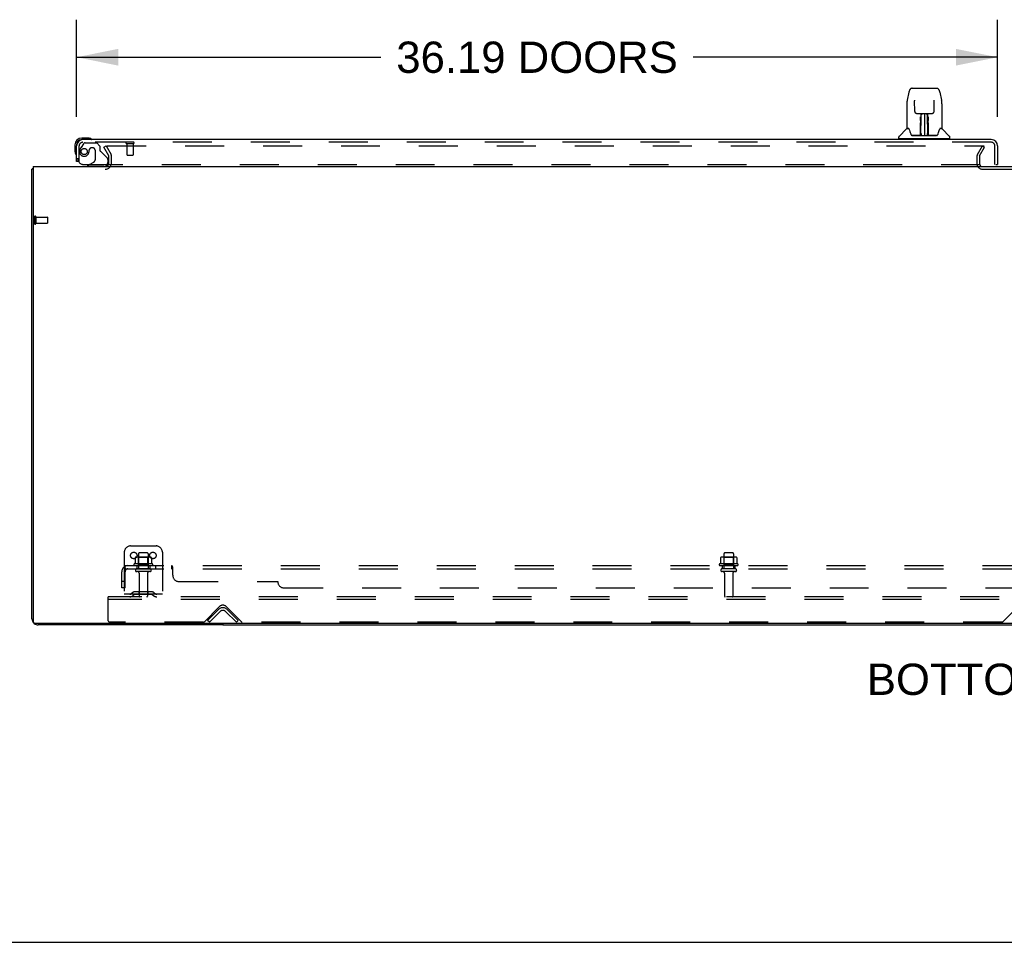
# Model space of a CAD drawing. Header units: inches. Extents: x 0 to 278, y 0 to 180.
# Tile 2 of 76: x 53 to 91, y 0 to 36. Entities that reach past the tile are written whole.
import ezdxf

# ---------------------------------------------------------------- set-up
doc = ezdxf.new("R2010")
doc.units = ezdxf.units.IN
doc.header["$LTSCALE"] = 15.310625
doc.header["$MEASUREMENT"] = 0
doc.linetypes.add('HIDDEN', pattern=[0.2, 0.1, -0.1])
doc.layers.get('0').update_dxf_attribs({"linetype": 'CONTINUOUS'})
for name, color, linetype in [('DEFAULT_2', 8, 'HIDDEN'), ('DIMENSIONS', 7, 'CONTINUOUS'), ('LEFTHAND_DOOR_ASSEMBLY', 7, 'CONTINUOUS'), ('SUBPANEL', 7, 'CONTINUOUS')]:
    doc.layers.add(name, color=color, linetype=linetype)
doc.styles.get("Standard").update_dxf_attribs({"font": 'arial.ttf'})
doc.dimstyles.new('DIMSTYLE_1', dxfattribs={"dimtxt": 1.228125, "dimasz": 1.6375, "dimexe": 0.09, "dimexo": 0.07, "dimgap": 0.0375, "dimtad": 0, "dimtih": 1, "dimtoh": 1, "dimzin": 4, "dimdsep": 46, "dimtxsty": 'Standard', "dimblk": '_FILLED', "dimblk1": '_FILLED', "dimblk2": '_FILLED', "dimcen": 0.09, "dimadec": 3, "dimazin": 1, "dimtfac": 1, "dimtdec": 3, "dimtofl": 0, "dimtmove": 0, "dimatfit": 3, "dimldrblk": '_FILLED', "dimfxl": 0, "dimtolj": 1, "dimtzin": 4, "dimarcsym": 0})

# ---------------------------------------------------------------- blocks, each defined once
blk = doc.blocks.new('_FILLED')
at = {"color": 0, "linetype": 'ByBlock'}
blk.add_solid([(0, 0), (-1, 0.2), (-1, -0.2)], dxfattribs=at)
blk = doc.blocks.new('*D8')
at = {"layer": 'DIMENSIONS', "color": 2, "linetype": 'Continuous'}
for p, q in [((55.004, 32.418), (55.004, 36.229)), ((91.191, 32.418), (91.191, 36.229)), ((55.004, 34.755), (66.959, 34.755)), ((91.191, 34.755), (79.236, 34.755))]:
    blk.add_line(p, q, dxfattribs=at)
at = {"layer": 'DIMENSIONS', "color": 2, "linetype": 'Continuous', "xscale": 1.6375, "yscale": 1.6375, "zscale": 1.6375, "rotation": 180}
blk.add_blockref('_FILLED', (55.004, 34.755), dxfattribs=at)
at = {"layer": 'DIMENSIONS', "color": 2, "linetype": 'Continuous', "xscale": 1.6375, "yscale": 1.6375, "zscale": 1.6375}
blk.add_blockref('_FILLED', (91.191, 34.755), dxfattribs=at)
at = {"layer": 'DIMENSIONS', "color": 2, "linetype": 'Continuous', "insert": (73.098, 35.369), "char_height": 1.22812, "width": 11.04856, "attachment_point": 2, "line_spacing_factor": 0.9}
blk.add_mtext('36.19 DOORS', dxfattribs=at)

msp = doc.modelspace()

# ---------------------------------------------------------------- linework, layer by layer
at = {"color": 3, "linetype": 'Continuous'}
for p, q in [((53.254, 12.707), (53.254, 30.357)), ((53.306, 30.461), (53.306, 12.573)), ((53.306, 30.461), (130.952, 30.461)), ((130.892, 12.513), (53.366, 12.513)), ((60.754, 12.461), (53.5, 12.461))]:
    msp.add_line(p, q, dxfattribs=at)
at = {"color": 7, "linetype": 'Continuous'}
for p, q in [((53.306, 30.357), (53.254, 30.357)), ((60.754, 12.513), (60.754, 12.461)), ((60.754, 12.461), (123.504, 12.461)), ((0, 0), (278.375, 0))]:
    msp.add_line(p, q, dxfattribs=at)
at = {"color": 3, "linetype": 'Continuous'}
for points in [[(53.289, 30.372), (53.281, 30.371), (53.278, 30.37), (53.274, 30.369), (53.271, 30.369), (53.269, 30.368), (53.266, 30.367), (53.263, 30.366), (53.261, 30.365), (53.259, 30.364), (53.257, 30.363), (53.256, 30.362), (53.255, 30.361), (53.254, 30.36), (53.254, 30.358), (53.254, 30.357)], [(53.306, 30.377), (53.306, 30.376), (53.302, 30.375), (53.297, 30.374), (53.293, 30.373), (53.289, 30.372)]]:
    msp.add_lwpolyline(points, dxfattribs=at)
for centre, radius, start, end in [((56.132, 30.603), 0.142, 270, 333.5334), ((53.5, 12.707), 0.246, 180, 219.4399), ((53.366, 12.573), 0.06, 180, 270), ((53.5, 12.707), 0.246, 230.5601, 270)]:
    msp.add_arc(centre, radius, start, end, dxfattribs=at)
at = {"layer": 'DEFAULT_2', "color": 8, "linetype": 'HIDDEN'}
for p, q in [((56.074, 31.221), (56.164, 31.273)), ((56.27, 30.881), (56.074, 31.221)), ((56.164, 31.273), (56.36, 30.933)), ((56.21, 31.273), (90.66, 31.273)), ((90.397, 30.933), (90.593, 31.273)), ((90.487, 30.881), (90.683, 31.221)), ((90.593, 31.273), (90.683, 31.221)), ((56.275, 30.603), (56.275, 30.865)), ((56.379, 30.603), (56.379, 30.865)), ((90.379, 30.865), (90.379, 30.576)), ((90.483, 30.865), (90.483, 30.576)), ((90.598, 30.357), (93.66, 30.357)), ((53.358, 28.499), (53.358, 28.215)), ((53.401, 28.499), (53.401, 28.215)), ((53.401, 28.481), (53.848, 28.481)), ((53.858, 28.471), (53.858, 28.243)), ((53.401, 28.233), (53.848, 28.233)), ((57.129, 15.565), (58.129, 15.565)), ((56.879, 15.315), (56.879, 13.565)), ((57.31, 15.104), (57.31, 14.886)), ((57.884, 15.126), (57.373, 15.126)), ((57.445, 15.106), (57.425, 15.126)), ((57.441, 15.26), (57.441, 14.665)), ((57.445, 14.81), (57.445, 15.106)), ((57.812, 15.106), (57.445, 15.106)), ((57.786, 15.29), (57.471, 15.29)), ((57.812, 15.106), (57.832, 15.126)), ((57.812, 14.81), (57.812, 15.106)), ((57.816, 15.26), (57.816, 14.665)), ((57.948, 15.104), (57.948, 14.886)), ((58.379, 15.315), (58.379, 13.565)), ((80.31, 15.104), (80.31, 14.886)), ((80.884, 15.126), (80.373, 15.126)), ((80.445, 15.106), (80.425, 15.126)), ((80.441, 15.26), (80.441, 14.665)), ((80.445, 14.81), (80.445, 15.106)), ((80.812, 15.106), (80.445, 15.106)), ((80.786, 15.29), (80.471, 15.29)), ((80.812, 15.106), (80.832, 15.126)), ((80.812, 14.81), (80.812, 15.106)), ((80.816, 15.26), (80.816, 14.665)), ((80.948, 15.104), (80.948, 14.886)), ((57.985, 14.86), (57.273, 14.86)), ((57.295, 14.79), (57.963, 14.79)), ((57.445, 14.81), (57.425, 14.79)), ((57.812, 14.81), (57.445, 14.81)), ((57.812, 14.81), (57.832, 14.79)), ((80.985, 14.86), (80.273, 14.86)), ((80.295, 14.79), (80.963, 14.79)), ((80.445, 14.81), (80.425, 14.79)), ((80.812, 14.81), (80.445, 14.81)), ((80.812, 14.81), (80.832, 14.79)), ((57.886, 14.665), (57.371, 14.665)), ((57.886, 14.555), (57.371, 14.555)), ((57.464, 14.492), (57.464, 13.595)), ((57.794, 14.492), (57.794, 13.595)), ((80.886, 14.665), (80.371, 14.665)), ((80.886, 14.555), (80.371, 14.555)), ((80.464, 14.492), (80.464, 13.595)), ((80.794, 14.492), (80.794, 13.595)), ((56.254, 13.461), (56.254, 13.565)), ((128.004, 13.565), (56.254, 13.565)), ((58.379, 13.669), (56.879, 13.669)), ((57.222, 13.737), (57.154, 13.688)), ((57.282, 13.653), (57.214, 13.604)), ((57.969, 13.759), (57.288, 13.759)), ((57.969, 13.655), (57.288, 13.655)), ((57.454, 13.759), (57.454, 13.655)), ((57.804, 13.759), (57.804, 13.655)), ((57.975, 13.653), (58.043, 13.604)), ((58.036, 13.737), (58.104, 13.688)), ((56.254, 12.627), (56.254, 13.461)), ((128.004, 13.461), (56.254, 13.461)), ((60.013, 12.573), (60.621, 13.182)), ((60.886, 13.182), (61.495, 12.573)), ((91.388, 12.573), (91.996, 13.182)), ((60.15, 12.638), (60.579, 13.068)), ((60.223, 12.565), (60.653, 12.994)), ((60.855, 12.994), (61.284, 12.565)), ((60.928, 13.068), (61.358, 12.638)), ((59.991, 12.565), (56.316, 12.565)), ((60.223, 12.565), (60.15, 12.638)), ((61.284, 12.565), (61.358, 12.638)), ((91.366, 12.565), (61.516, 12.565))]:
    msp.add_line(p, q, dxfattribs=at)
for points in [[(56.19, 31.256), (56.19, 31.258), (56.191, 31.26), (56.191, 31.261), (56.192, 31.263), (56.193, 31.265), (56.195, 31.267), (56.196, 31.268), (56.198, 31.269), (56.2, 31.271), (56.202, 31.271), (56.204, 31.272), (56.206, 31.273), (56.208, 31.273), (56.21, 31.273)], [(56.192, 31.248), (56.192, 31.25), (56.191, 31.252), (56.19, 31.254), (56.19, 31.256), (56.19, 31.256)], [(57.316, 15.114), (57.314, 15.113), (57.313, 15.112), (57.312, 15.11), (57.311, 15.109), (57.31, 15.107), (57.31, 15.106), (57.31, 15.104)], [(57.942, 15.114), (57.943, 15.113), (57.944, 15.112), (57.946, 15.11), (57.947, 15.109), (57.947, 15.107), (57.948, 15.106), (57.948, 15.104)], [(80.316, 15.114), (80.314, 15.113), (80.313, 15.112), (80.312, 15.11), (80.311, 15.109), (80.31, 15.107), (80.31, 15.106), (80.31, 15.104)], [(80.942, 15.114), (80.943, 15.113), (80.944, 15.112), (80.946, 15.11), (80.947, 15.109), (80.947, 15.107), (80.948, 15.106), (80.948, 15.104)], [(57.31, 14.886), (57.31, 14.885), (57.31, 14.884), (57.309, 14.883), (57.309, 14.882), (57.309, 14.881), (57.308, 14.881), (57.308, 14.88), (57.308, 14.88), (57.307, 14.879), (57.307, 14.879), (57.307, 14.879), (57.306, 14.878), (57.306, 14.878), (57.306, 14.878), (57.305, 14.878), (57.305, 14.878), (57.305, 14.878), (57.305, 14.877)], [(57.953, 14.877), (57.953, 14.878), (57.952, 14.878), (57.952, 14.878), (57.952, 14.878), (57.952, 14.878), (57.951, 14.878), (57.951, 14.879), (57.951, 14.879), (57.95, 14.879), (57.95, 14.88), (57.95, 14.88), (57.949, 14.881), (57.949, 14.881), (57.949, 14.882), (57.948, 14.883), (57.948, 14.884), (57.948, 14.885), (57.948, 14.886)], [(80.31, 14.886), (80.31, 14.885), (80.31, 14.884), (80.309, 14.883), (80.309, 14.882), (80.309, 14.881), (80.308, 14.881), (80.308, 14.88), (80.308, 14.88), (80.307, 14.879), (80.307, 14.879), (80.307, 14.879), (80.306, 14.878), (80.306, 14.878), (80.306, 14.878), (80.305, 14.878), (80.305, 14.878), (80.305, 14.878), (80.305, 14.877)], [(80.953, 14.877), (80.953, 14.878), (80.952, 14.878), (80.952, 14.878), (80.952, 14.878), (80.952, 14.878), (80.951, 14.878), (80.951, 14.879), (80.951, 14.879), (80.95, 14.879), (80.95, 14.88), (80.95, 14.88), (80.949, 14.881), (80.949, 14.881), (80.949, 14.882), (80.948, 14.883), (80.948, 14.884), (80.948, 14.885), (80.948, 14.886)]]:
    msp.add_lwpolyline(points, dxfattribs=at)
for centre in [(57.254, 15.19), (58.004, 15.19)]:
    msp.add_circle(centre, 0.128, dxfattribs=at)
for centre, radius, start, end in [((56.132, 30.603), 0.246, 270, 360), ((56.132, 30.603), 0.142, 333.5334, 360), ((56.242, 30.865), 0.033, 0, 30), ((56.242, 30.865), 0.137, 0, 30), ((90.516, 30.865), 0.137, 150, 180), ((90.598, 30.576), 0.219, 180, 270), ((90.516, 30.865), 0.033, 150, 180), ((90.598, 30.576), 0.115, 180, 270), ((53.379, 28.499), 0.0215, 0, 180), ((53.848, 28.471), 0.01, 0, 90), ((53.848, 28.243), 0.01, 270, 360), ((53.379, 28.215), 0.0215, 180, 360), ((57.129, 15.315), 0.25, 90, 180), ((58.129, 15.315), 0.25, 0, 90), ((57.373, 14.985), 0.141, 90, 113.95), ((57.471, 15.26), 0.03, 90, 180), ((57.786, 15.26), 0.03, 0, 90), ((57.884, 14.985), 0.141, 66.05, 90), ((80.373, 14.985), 0.141, 90, 113.95), ((80.471, 15.26), 0.03, 90, 180), ((80.786, 15.26), 0.03, 0, 90), ((80.884, 14.985), 0.141, 66.05, 90), ((57.295, 14.828), 0.0384, 124.4497, 270), ((57.629, 14.26), 0.698, 117.6814, 120.6631), ((57.629, 14.26), 0.698, 59.3369, 62.3186), ((57.963, 14.828), 0.0384, 270, 55.5503), ((80.295, 14.828), 0.0384, 124.4497, 270), ((80.629, 14.26), 0.698, 117.6814, 120.6631), ((80.629, 14.26), 0.698, 59.3369, 62.3186), ((80.963, 14.828), 0.0384, 270, 55.5503), ((57.371, 14.61), 0.055, 90, 270), ((57.401, 14.492), 0.0625, 0, 90), ((57.856, 14.492), 0.0625, 90, 180), ((57.886, 14.61), 0.055, 270, 90), ((80.371, 14.61), 0.055, 90, 270), ((80.401, 14.492), 0.0625, 0, 90), ((80.856, 14.492), 0.0625, 90, 180), ((80.886, 14.61), 0.055, 270, 90), ((57.093, 13.773), 0.104, 270, 305.7539), ((57.093, 13.773), 0.208, 270, 305.7539), ((57.288, 13.645), 0.114, 90, 125.7539), ((57.288, 13.645), 0.01, 90, 125.7539), ((57.494, 13.595), 0.03, 180, 270), ((57.764, 13.595), 0.03, 270, 360), ((57.969, 13.645), 0.114, 54.2461, 90), ((57.969, 13.645), 0.01, 54.2461, 90), ((58.165, 13.773), 0.208, 234.2461, 270), ((58.165, 13.773), 0.104, 234.2461, 270), ((80.494, 13.595), 0.03, 180, 270), ((80.764, 13.595), 0.03, 270, 360), ((60.754, 13.05), 0.188, 45, 135), ((60.754, 12.894), 0.246, 45, 135), ((60.754, 12.894), 0.142, 45, 135), ((56.316, 12.627), 0.0625, 180, 270), ((59.991, 12.595), 0.03, 270, 315), ((61.516, 12.595), 0.03, 225, 270), ((91.366, 12.595), 0.03, 270, 315)]:
    msp.add_arc(centre, radius, start, end, dxfattribs=at)
at = {"layer": 'LEFTHAND_DOOR_ASSEMBLY', "color": 7, "linetype": 'Continuous'}
for p, q in [((87.708, 33.38), (87.642, 33.075)), ((87.832, 33.534), (88.801, 33.534)), ((88.925, 33.38), (88.99, 33.075)), ((87.627, 32.931), (87.627, 31.968)), ((87.627, 32.931), (87.627, 32.931)), ((87.928, 33.07), (87.929, 33.066)), ((87.929, 33.066), (87.929, 33.061)), ((87.929, 33.061), (87.929, 33.056)), ((87.929, 33.056), (87.929, 33.045)), ((87.936, 32.628), (87.929, 33.045)), ((88.696, 32.628), (88.704, 33.051)), ((88.704, 33.06), (88.704, 33.065)), ((88.704, 33.051), (88.704, 33.06)), ((89.005, 32.931), (89.005, 31.968)), ((88.016, 32.55), (88.077, 32.55)), ((88.117, 32.551), (88.515, 32.551)), ((88.177, 32.551), (88.174, 32.196)), ((88.179, 31.691), (88.194, 32.551)), ((88.202, 32.551), (88.202, 32.546)), ((88.202, 32.546), (88.202, 32.497)), ((88.316, 32.551), (88.316, 31.68)), ((88.431, 32.497), (88.43, 32.551)), ((88.454, 31.691), (88.439, 32.551)), ((88.459, 32.196), (88.456, 32.551)), ((88.556, 32.55), (88.616, 32.55)), ((88.166, 32.381), (88.166, 32.411)), ((88.166, 32.347), (88.166, 32.381)), ((88.166, 32.31), (88.166, 32.347)), ((88.166, 32.272), (88.166, 32.31)), ((88.173, 32.196), (88.174, 32.272)), ((88.174, 32.196), (88.173, 32.176)), ((88.173, 32.176), (88.173, 32.168)), ((88.173, 32.168), (88.175, 32.168)), ((88.174, 32.417), (88.174, 32.385)), ((88.174, 32.385), (88.174, 32.35)), ((88.174, 32.35), (88.174, 32.312)), ((88.174, 32.312), (88.174, 32.272)), ((88.175, 32.168), (88.174, 32.092)), ((88.19, 32.326), (88.175, 32.326)), ((88.175, 32.308), (88.189, 32.308)), ((88.458, 32.326), (88.443, 32.326)), ((88.443, 32.308), (88.458, 32.308)), ((88.457, 32.168), (88.458, 32.092)), ((88.459, 32.331), (88.458, 32.368)), ((88.459, 32.292), (88.459, 32.331)), ((88.46, 32.196), (88.459, 32.292)), ((88.459, 32.176), (88.459, 32.196)), ((88.459, 32.168), (88.459, 32.176)), ((88.46, 32.177), (88.46, 32.187)), ((88.46, 32.149), (88.46, 32.177)), ((88.466, 32.411), (88.466, 32.381)), ((88.466, 32.381), (88.466, 32.347)), ((88.466, 32.347), (88.467, 32.31)), ((88.467, 32.31), (88.467, 32.272)), ((87.619, 31.943), (87.324, 31.648)), ((87.696, 31.96), (87.635, 31.96)), ((87.64, 31.952), (87.701, 31.952)), ((87.698, 31.957), (87.699, 31.956)), ((88.162, 31.704), (88.165, 32.025)), ((88.172, 31.999), (88.165, 31.999)), ((88.169, 31.704), (88.172, 31.999)), ((88.172, 31.716), (88.173, 31.745)), ((88.173, 31.745), (88.175, 31.836)), ((88.174, 32.092), (88.174, 32.092)), ((88.174, 32.084), (88.174, 32.091)), ((88.174, 32.073), (88.174, 32.084)), ((88.177, 32.084), (88.174, 32.084)), ((88.174, 32.082), (88.183, 32.082)), ((88.175, 31.836), (88.175, 32.072)), ((88.189, 31.759), (88.18, 31.759)), ((88.189, 31.759), (88.187, 31.682)), ((88.445, 31.682), (88.444, 31.759)), ((88.453, 31.759), (88.444, 31.759)), ((88.45, 32.082), (88.458, 32.082)), ((88.458, 32.084), (88.456, 32.084)), ((88.458, 32.091), (88.458, 32.089)), ((88.458, 32.089), (88.458, 32.078)), ((88.458, 32.078), (88.458, 32.075)), ((88.458, 32.075), (88.458, 32.074)), ((88.458, 31.836), (88.458, 32.072)), ((88.458, 31.836), (88.46, 31.745)), ((88.46, 31.745), (88.46, 31.717)), ((88.461, 31.999), (88.463, 31.704)), ((88.468, 32.025), (88.47, 31.704)), ((88.929, 31.948), (88.933, 31.956)), ((88.931, 31.952), (88.993, 31.952)), ((88.933, 31.956), (88.933, 31.956)), ((88.937, 31.96), (88.937, 31.96)), ((88.997, 31.96), (88.937, 31.96)), ((89.014, 31.943), (89.309, 31.648)), ((55.463, 31.579), (55.207, 31.579)), ((55.25, 31.519), (55.207, 31.519)), ((55.501, 31.576), (55.463, 31.579)), ((87.312, 31.566), (87.312, 31.621)), ((87.32, 31.558), (89.312, 31.558)), ((87.371, 31.558), (87.371, 31.519)), ((88.163, 31.684), (87.83, 31.684)), ((87.852, 31.676), (88.781, 31.676)), ((88.165, 31.684), (88.163, 31.684)), ((88.166, 31.68), (88.165, 31.681)), ((88.168, 31.686), (88.168, 31.684)), ((88.172, 31.716), (88.173, 31.692)), ((88.172, 31.706), (88.172, 31.716)), ((88.172, 31.699), (88.172, 31.706)), ((88.172, 31.697), (88.172, 31.699)), ((88.172, 31.695), (88.172, 31.697)), ((88.172, 31.695), (88.172, 31.695)), ((88.172, 31.694), (88.172, 31.695)), ((88.178, 31.681), (88.183, 31.676)), ((88.182, 31.684), (88.181, 31.684)), ((88.187, 31.682), (88.316, 31.68)), ((88.316, 31.68), (88.445, 31.682)), ((88.449, 31.676), (88.455, 31.681)), ((88.452, 31.684), (88.45, 31.684)), ((88.46, 31.717), (88.46, 31.705)), ((88.46, 31.692), (88.46, 31.716)), ((88.46, 31.705), (88.461, 31.702)), ((88.46, 31.692), (88.46, 31.69)), ((88.461, 31.702), (88.461, 31.699)), ((88.461, 31.699), (88.461, 31.697)), ((88.461, 31.697), (88.461, 31.696)), ((88.461, 31.696), (88.461, 31.695)), ((88.461, 31.695), (88.461, 31.694)), ((88.461, 31.694), (88.461, 31.693)), ((88.464, 31.684), (88.464, 31.686)), ((88.464, 31.686), (88.465, 31.685)), ((88.466, 31.679), (88.467, 31.68)), ((88.802, 31.684), (88.469, 31.684)), ((89.261, 31.558), (89.261, 31.519)), ((89.32, 31.566), (89.32, 31.621)), ((54.944, 31.316), (54.944, 31.059)), ((54.944, 31.059), (54.947, 31.021)), ((55.004, 31.316), (55.004, 31.272)), ((55.079, 30.665), (55.004, 30.665)), ((55.515, 30.54), (55.446, 30.5)), ((55.446, 30.461), (55.446, 30.5)), ((91.129, 30.54), (91.191, 30.54))]:
    msp.add_line(p, q, dxfattribs=at)
at = {"layer": 'LEFTHAND_DOOR_ASSEMBLY', "color": 8, "linetype": 'HIDDEN'}
for p, q in [((55.284, 31.36), (55.182, 31.216)), ((90.945, 31.415), (55.25, 31.415)), ((55.348, 31.394), (55.8, 31.394)), ((55.926, 31.268), (55.8, 31.394)), ((56.966, 31.372), (57.25, 31.372)), ((56.984, 31.372), (56.984, 30.925)), ((57.232, 31.372), (57.232, 30.925)), ((55.108, 30.665), (55.108, 31.272)), ((55.505, 31.104), (55.505, 31.115)), ((55.636, 31.202), (55.603, 31.202)), ((55.734, 31.104), (55.734, 30.724)), ((55.926, 31.268), (55.926, 31.089)), ((55.984, 31.03), (56.203, 30.811)), ((91.087, 30.54), (91.087, 31.272)), ((55.108, 30.665), (55.079, 30.665)), ((55.515, 30.54), (55.684, 30.638)), ((56.233, 30.74), (56.233, 30.618)), ((56.994, 30.915), (57.222, 30.915)), ((55.296, 30.54), (91.129, 30.54)), ((56.076, 30.461), (55.446, 30.461))]:
    msp.add_line(p, q, dxfattribs=at)
at = {"layer": 'LEFTHAND_DOOR_ASSEMBLY', "color": 3, "linetype": 'Continuous'}
for p, q in [((90.945, 31.519), (55.25, 31.519)), ((55.004, 30.665), (55.004, 31.272)), ((91.191, 31.272), (91.191, 30.54))]:
    msp.add_line(p, q, dxfattribs=at)
at = {"layer": 'LEFTHAND_DOOR_ASSEMBLY', "color": 7, "linetype": 'Continuous'}
for points in [[(87.832, 33.534), (87.828, 33.534), (87.815, 33.533), (87.802, 33.529), (87.79, 33.524), (87.778, 33.518), (87.768, 33.51), (87.759, 33.501), (87.751, 33.491), (87.744, 33.481), (87.737, 33.469), (87.731, 33.457), (87.725, 33.443), (87.72, 33.428), (87.715, 33.412), (87.71, 33.393), (87.708, 33.38)], [(88.925, 33.38), (88.922, 33.393), (88.917, 33.412), (88.912, 33.428), (88.907, 33.444), (88.901, 33.457), (88.895, 33.47), (88.889, 33.481), (88.881, 33.492), (88.873, 33.501), (88.864, 33.51), (88.854, 33.518), (88.842, 33.525), (88.83, 33.53), (88.817, 33.533), (88.804, 33.534), (88.801, 33.534)], [(87.642, 33.075), (87.637, 33.044), (87.631, 33.004), (87.628, 32.964), (87.627, 32.931)], [(87.928, 33.073), (87.928, 33.074), (87.928, 33.074), (87.928, 33.073), (87.928, 33.072), (87.928, 33.071), (87.928, 33.07)], [(88.704, 33.065), (88.704, 33.069), (88.704, 33.07), (88.704, 33.071), (88.704, 33.073), (88.704, 33.073), (88.704, 33.073)], [(89.005, 32.931), (89.004, 32.965), (89.001, 33.005), (88.996, 33.045), (88.99, 33.075)], [(87.936, 32.628), (87.937, 32.621), (87.939, 32.61), (87.942, 32.6), (87.947, 32.59), (87.953, 32.58), (87.961, 32.572), (87.97, 32.565), (87.979, 32.559), (87.989, 32.555), (88, 32.552), (88.011, 32.55), (88.015, 32.55)], [(88.077, 32.55), (88.086, 32.55), (88.097, 32.551), (88.108, 32.551), (88.117, 32.551)], [(88.515, 32.551), (88.524, 32.551), (88.535, 32.551), (88.546, 32.55), (88.555, 32.55)], [(88.617, 32.55), (88.623, 32.55), (88.634, 32.552), (88.645, 32.555), (88.655, 32.56), (88.664, 32.566), (88.673, 32.573), (88.68, 32.582), (88.686, 32.591), (88.691, 32.601), (88.694, 32.612), (88.696, 32.623), (88.696, 32.628)], [(88.165, 32.1), (88.166, 32.123), (88.166, 32.144), (88.166, 32.164), (88.166, 32.181)], [(88.174, 32.417), (88.174, 32.415), (88.173, 32.414), (88.172, 32.413), (88.17, 32.412), (88.168, 32.411), (88.166, 32.411)], [(88.173, 32.176), (88.174, 32.176), (88.175, 32.172), (88.175, 32.168)], [(88.457, 32.168), (88.458, 32.172), (88.459, 32.176), (88.459, 32.176)], [(88.458, 32.368), (88.458, 32.402), (88.458, 32.417)], [(88.461, 31.999), (88.46, 32.079), (88.46, 32.104), (88.46, 32.127), (88.46, 32.149)], [(88.467, 32.181), (88.467, 32.164), (88.467, 32.144), (88.467, 32.123), (88.467, 32.1), (88.467, 32.076), (88.468, 32.025)], [(87.695, 31.96), (87.695, 31.96), (87.695, 31.96), (87.696, 31.96)], [(87.696, 31.96), (87.696, 31.959), (87.697, 31.959), (87.698, 31.958), (87.698, 31.957)], [(87.698, 31.957), (87.698, 31.958), (87.697, 31.958), (87.697, 31.959), (87.697, 31.96), (87.697, 31.96)], [(87.704, 31.952), (87.703, 31.953), (87.701, 31.954), (87.7, 31.955), (87.699, 31.956), (87.698, 31.957)], [(87.699, 31.956), (87.703, 31.949), (87.717, 31.921), (87.732, 31.885), (87.747, 31.843), (87.763, 31.795), (87.778, 31.748)], [(87.778, 31.748), (87.78, 31.739), (87.785, 31.726), (87.79, 31.716), (87.795, 31.707), (87.801, 31.7)], [(88.165, 32.025), (88.165, 32.051), (88.165, 32.1)], [(88.458, 32.074), (88.458, 32.073), (88.458, 32.073), (88.458, 32.073)], [(88.832, 31.7), (88.837, 31.707), (88.842, 31.715), (88.847, 31.726), (88.852, 31.738), (88.855, 31.748)], [(88.855, 31.748), (88.869, 31.793), (88.885, 31.841), (88.9, 31.883), (88.915, 31.92), (88.929, 31.948)], [(88.934, 31.957), (88.933, 31.956), (88.932, 31.955), (88.931, 31.954), (88.93, 31.953), (88.928, 31.952)], [(88.933, 31.956), (88.934, 31.957), (88.934, 31.957)], [(88.934, 31.957), (88.935, 31.958), (88.936, 31.959), (88.936, 31.959), (88.937, 31.96)], [(88.935, 31.96), (88.936, 31.96), (88.936, 31.959), (88.935, 31.958), (88.935, 31.958), (88.934, 31.957)], [(87.801, 31.7), (87.806, 31.694), (87.813, 31.689), (87.82, 31.686), (87.828, 31.684), (87.83, 31.684)], [(88.165, 31.681), (88.164, 31.681), (88.164, 31.681), (88.163, 31.681), (88.163, 31.68), (88.162, 31.68), (88.161, 31.679)], [(88.162, 31.684), (88.164, 31.684), (88.165, 31.685), (88.167, 31.686), (88.168, 31.688), (88.169, 31.69), (88.169, 31.692)], [(88.171, 31.692), (88.171, 31.69), (88.17, 31.688), (88.169, 31.686), (88.168, 31.685), (88.166, 31.684), (88.165, 31.684)], [(88.165, 31.684), (88.166, 31.684), (88.167, 31.685), (88.168, 31.686)], [(88.168, 31.686), (88.169, 31.687), (88.17, 31.688), (88.171, 31.689), (88.171, 31.689), (88.171, 31.69), (88.171, 31.69), (88.171, 31.691), (88.171, 31.691), (88.171, 31.691), (88.171, 31.692), (88.171, 31.692), (88.171, 31.692), (88.171, 31.692), (88.172, 31.693), (88.172, 31.693), (88.172, 31.693), (88.172, 31.694)], [(88.169, 31.685), (88.17, 31.686), (88.171, 31.688)], [(88.171, 31.688), (88.171, 31.687), (88.172, 31.686), (88.174, 31.685), (88.175, 31.683), (88.177, 31.682), (88.178, 31.681)], [(88.171, 31.688), (88.172, 31.69), (88.173, 31.692)], [(88.178, 31.685), (88.177, 31.685), (88.176, 31.685), (88.175, 31.686), (88.174, 31.687), (88.173, 31.687), (88.173, 31.688), (88.172, 31.689), (88.172, 31.689)], [(88.181, 31.684), (88.181, 31.684), (88.18, 31.684), (88.179, 31.684), (88.178, 31.685)], [(88.454, 31.684), (88.453, 31.684), (88.452, 31.684)], [(88.461, 31.69), (88.46, 31.689), (88.459, 31.688), (88.459, 31.687), (88.458, 31.686), (88.456, 31.685), (88.455, 31.685), (88.454, 31.684)], [(88.455, 31.681), (88.456, 31.682), (88.457, 31.683), (88.458, 31.684), (88.459, 31.685), (88.46, 31.686), (88.461, 31.687), (88.461, 31.688), (88.461, 31.688)], [(88.46, 31.69), (88.461, 31.688), (88.462, 31.686), (88.464, 31.685), (88.464, 31.685)], [(88.461, 31.693), (88.461, 31.693), (88.461, 31.693), (88.461, 31.692), (88.461, 31.692), (88.461, 31.692), (88.461, 31.692), (88.461, 31.691), (88.461, 31.691), (88.461, 31.691), (88.461, 31.69), (88.462, 31.69), (88.462, 31.689), (88.462, 31.688), (88.463, 31.687), (88.464, 31.686)], [(88.463, 31.692), (88.463, 31.69), (88.464, 31.688), (88.465, 31.686), (88.467, 31.685), (88.469, 31.684), (88.471, 31.684)], [(88.465, 31.685), (88.466, 31.685), (88.467, 31.684)], [(88.466, 31.679), (88.466, 31.678), (88.466, 31.678), (88.466, 31.678), (88.466, 31.677), (88.467, 31.677), (88.467, 31.677), (88.468, 31.678), (88.469, 31.678), (88.469, 31.678), (88.47, 31.678), (88.471, 31.679), (88.471, 31.679)], [(88.467, 31.684), (88.469, 31.684), (88.469, 31.684)], [(88.802, 31.684), (88.804, 31.684), (88.812, 31.686), (88.819, 31.689), (88.826, 31.694), (88.832, 31.7)]]:
    msp.add_lwpolyline(points, dxfattribs=at)
at = {"layer": 'LEFTHAND_DOOR_ASSEMBLY', "color": 8, "linetype": 'HIDDEN'}
msp.add_circle((55.308, 31.052), 0.12, dxfattribs=at)
at = {"layer": 'LEFTHAND_DOOR_ASSEMBLY', "color": 7, "linetype": 'Continuous'}
for centre, radius, start, end in [((87.64, 31.922), 0.0295, 90, 135), ((87.635, 31.968), 0.00787, 180, 270), ((88.177, 32.075), 0.00886, 359, 89), ((88.456, 32.075), 0.00886, 91, 181), ((88.993, 31.922), 0.0295, 45, 90), ((88.997, 31.968), 0.00787, 270, 360), ((55.207, 31.316), 0.263, 90, 180), ((55.207, 31.316), 0.203, 90, 180), ((55.463, 31.329), 0.25, 59.1101, 90), ((55.584, 31.534), 0.015, 270, 353.6204), ((55.584, 31.53), 0.015, 6.3796, 59.1101), ((87.352, 31.621), 0.0394, 135, 180), ((87.32, 31.566), 0.00787, 180, 270), ((88.176, 31.684), 0.00787, 182, 258.8695), ((88.188, 31.691), 0.00886, 179.0026, 269), ((88.445, 31.691), 0.00886, 271, 1), ((88.456, 31.684), 0.00787, 281.1329, 358), ((89.281, 31.621), 0.0394, 0, 45), ((89.312, 31.566), 0.00787, 270, 360), ((55.194, 31.059), 0.25, 180, 210.8899), ((54.992, 30.939), 0.015, 210.8899, 263.6204), ((54.989, 30.939), 0.015, 276.3796, 360), ((56.076, 30.618), 0.157, 270, 330.1697)]:
    msp.add_arc(centre, radius, start, end, dxfattribs=at)
at = {"layer": 'LEFTHAND_DOOR_ASSEMBLY', "color": 3, "linetype": 'Continuous'}
for centre, radius, start, end in [((55.25, 31.272), 0.246, 90, 180), ((90.945, 31.272), 0.246, 0, 90), ((91.129, 30.56), 0.02, 270, 360)]:
    msp.add_arc(centre, radius, start, end, dxfattribs=at)
at = {"layer": 'LEFTHAND_DOOR_ASSEMBLY', "color": 8, "linetype": 'HIDDEN'}
for centre, radius, start, end in [((55.25, 31.272), 0.142, 90, 180), ((55.348, 31.315), 0.079, 90, 144.9), ((56.966, 31.393), 0.0215, 90, 270), ((57.25, 31.393), 0.0215, 270, 90), ((90.945, 31.272), 0.142, 0, 90), ((55.308, 31.052), 0.187, 163.1561, 342.1518), ((55.498, 30.994), 0.386, 144.9, 163.1561), ((55.112, 31.115), 0.393, 342.0702, 358.3395), ((55.603, 31.104), 0.098, 90, 180), ((55.636, 31.104), 0.098, 0, 90), ((55.965, 31.089), 0.039, 180, 248.3904), ((55.914, 30.959), 0.1, 45, 68.3904), ((55.296, 30.79), 0.25, 180, 270), ((55.634, 30.724), 0.1, 300.092, 360), ((56.133, 30.74), 0.1, 0, 45), ((56.076, 30.618), 0.157, 330.1697, 360), ((56.994, 30.925), 0.01, 180, 270), ((57.222, 30.925), 0.01, 270, 360)]:
    msp.add_arc(centre, radius, start, end, dxfattribs=at)
at = {"layer": 'SUBPANEL', "color": 8, "linetype": 'HIDDEN'}
for p, q in [((56.871, 14.736), (56.951, 14.639)), ((56.91, 14.665), (56.91, 14.79)), ((56.91, 14.79), (127.348, 14.79)), ((57.379, 14.79), (57.379, 14.665)), ((57.879, 14.79), (57.879, 14.665)), ((58.107, 14.79), (58.107, 14.665)), ((58.388, 14.79), (58.388, 14.665)), ((58.75, 14.665), (58.75, 14.79)), ((58.785, 14.415), (58.785, 14.736)), ((80.379, 14.665), (80.379, 14.79)), ((80.879, 14.665), (80.879, 14.79)), ((56.785, 13.915), (56.785, 14.553)), ((56.91, 14.665), (127.348, 14.665)), ((56.91, 13.915), (56.91, 14.553)), ((56.933, 14.661), (56.933, 14.661)), ((56.91, 14.165), (56.785, 14.165)), ((59.035, 14.165), (62.91, 14.165)), ((56.91, 13.915), (56.785, 13.915)), ((63.16, 13.915), (121.098, 13.915))]:
    msp.add_line(p, q, dxfattribs=at)
for points in [[(56.871, 14.736), (56.874, 14.738), (56.876, 14.741), (56.878, 14.744), (56.881, 14.747), (56.883, 14.751), (56.885, 14.755), (56.886, 14.759), (56.89, 14.767)], [(56.89, 14.767), (56.891, 14.771), (56.893, 14.774), (56.895, 14.777), (56.896, 14.78), (56.898, 14.783), (56.9, 14.785), (56.903, 14.787), (56.905, 14.788), (56.906, 14.789), (56.908, 14.79), (56.91, 14.79)], [(56.91, 14.724), (56.91, 14.724), (56.91, 14.724), (56.91, 14.724), (56.91, 14.724), (56.91, 14.724), (56.91, 14.724), (56.91, 14.723), (56.91, 14.723), (56.91, 14.722), (56.91, 14.722)], [(56.933, 14.661), (56.933, 14.661), (56.933, 14.661), (56.933, 14.661), (56.932, 14.662), (56.932, 14.662), (56.932, 14.663), (56.931, 14.663), (56.931, 14.664), (56.931, 14.664), (56.93, 14.665), (56.93, 14.666), (56.93, 14.666), (56.929, 14.667), (56.929, 14.668), (56.929, 14.668), (56.928, 14.669), (56.928, 14.67), (56.927, 14.671), (56.927, 14.671), (56.927, 14.672), (56.926, 14.673), (56.926, 14.674), (56.926, 14.675), (56.925, 14.675), (56.925, 14.676), (56.924, 14.677), (56.924, 14.678), (56.924, 14.679), (56.923, 14.68), (56.923, 14.681), (56.922, 14.681), (56.922, 14.682), (56.922, 14.683), (56.921, 14.684), (56.921, 14.685), (56.92, 14.686), (56.92, 14.687), (56.92, 14.688), (56.919, 14.689), (56.919, 14.69), (56.918, 14.691), (56.918, 14.692), (56.918, 14.694), (56.917, 14.695), (56.917, 14.696), (56.917, 14.697), (56.916, 14.698), (56.916, 14.699), (56.916, 14.7), (56.915, 14.701), (56.915, 14.702), (56.915, 14.703), (56.914, 14.704), (56.914, 14.705), (56.914, 14.706), (56.914, 14.707), (56.913, 14.708), (56.913, 14.709), (56.913, 14.71), (56.913, 14.711), (56.912, 14.712), (56.912, 14.712), (56.912, 14.713), (56.912, 14.714), (56.912, 14.715), (56.911, 14.716), (56.911, 14.717), (56.911, 14.718), (56.911, 14.719), (56.911, 14.719), (56.911, 14.72), (56.91, 14.721), (56.91, 14.722), (56.91, 14.722), (56.91, 14.723), (56.91, 14.724), (56.91, 14.724), (56.91, 14.724)], [(58.763, 14.78), (58.761, 14.783), (58.759, 14.785), (58.757, 14.787), (58.755, 14.788), (58.753, 14.789), (58.751, 14.79), (58.75, 14.79)], [(58.753, 14.789), (58.751, 14.79), (58.75, 14.79)], [(58.768, 14.771), (58.766, 14.774), (58.765, 14.777), (58.763, 14.78), (58.761, 14.783), (58.759, 14.785), (58.757, 14.787), (58.755, 14.788)], [(58.775, 14.755), (58.771, 14.763), (58.77, 14.767), (58.768, 14.771)], [(58.783, 14.738), (58.781, 14.741), (58.78, 14.744), (58.778, 14.747), (58.776, 14.751), (58.775, 14.755)], [(58.785, 14.736), (58.783, 14.738), (58.781, 14.741)], [(56.938, 14.647), (56.933, 14.65), (56.931, 14.653), (56.929, 14.655), (56.926, 14.657), (56.924, 14.659), (56.921, 14.661), (56.919, 14.662), (56.916, 14.663), (56.914, 14.664), (56.912, 14.665), (56.91, 14.665)], [(56.93, 14.664), (56.931, 14.664), (56.931, 14.663), (56.931, 14.663), (56.932, 14.662), (56.932, 14.662), (56.932, 14.662), (56.933, 14.661), (56.933, 14.661), (56.933, 14.661), (56.933, 14.661)], [(56.951, 14.639), (56.95, 14.639), (56.949, 14.639), (56.948, 14.639), (56.947, 14.639), (56.946, 14.64), (56.945, 14.641), (56.943, 14.642), (56.941, 14.643), (56.939, 14.645), (56.938, 14.647)], [(58.759, 14.659), (58.758, 14.661), (58.756, 14.662), (58.754, 14.663), (58.753, 14.664), (58.751, 14.665), (58.75, 14.665)], [(58.753, 14.664), (58.751, 14.665), (58.75, 14.665)], [(58.765, 14.65), (58.762, 14.655), (58.761, 14.657), (58.759, 14.659), (58.758, 14.661), (58.756, 14.662), (58.754, 14.663)], [(58.779, 14.639), (58.778, 14.639), (58.776, 14.64), (58.774, 14.641), (58.773, 14.642), (58.771, 14.643), (58.769, 14.645), (58.768, 14.647), (58.767, 14.648), (58.765, 14.65)], [(58.785, 14.639), (58.783, 14.639), (58.781, 14.639), (58.779, 14.639), (58.778, 14.639), (58.776, 14.64), (58.774, 14.641), (58.773, 14.642), (58.771, 14.643), (58.769, 14.645), (58.768, 14.647)], [(58.785, 14.639), (58.783, 14.639), (58.781, 14.639)]]:
    msp.add_lwpolyline(points, dxfattribs=at)
for centre, radius, start, end in [((57.022, 14.553), 0.237, 90, 180), ((57.022, 14.553), 0.112, 90, 180), ((59.035, 14.415), 0.25, 180, 270), ((63.16, 14.165), 0.25, 180, 270)]:
    msp.add_arc(centre, radius, start, end, dxfattribs=at)

# ---------------------------------------------------------------- texts
at = {"layer": 'DIMENSIONS', "color": 2, "linetype": 'Continuous', "insert": (92.155, 10.942), "char_height": 1.22812, "width": 12.17168, "attachment_point": 2, "line_spacing_factor": 0.9}
msp.add_mtext('BOTTOM VIEW', dxfattribs=at)

# ---------------------------------------------------------------- dimensions: what is measured, and where the dimension line sits
at = {"layer": 'DIMENSIONS', "color": 2, "linetype": 'Continuous'}
dim = msp.add_linear_dim(base=(55.004, 34.755), p1=(91.191, 32.348), p2=(55.004, 32.348), angle=180, text='<> DOORS', dimstyle='DIMSTYLE_1', dxfattribs=at)
dim.commit()
dim.dimension.update_dxf_attribs({"geometry": '*D8', "text_midpoint": (73.098, 34.755), "dimtype": 160})

doc.saveas('drawing.dxf')
